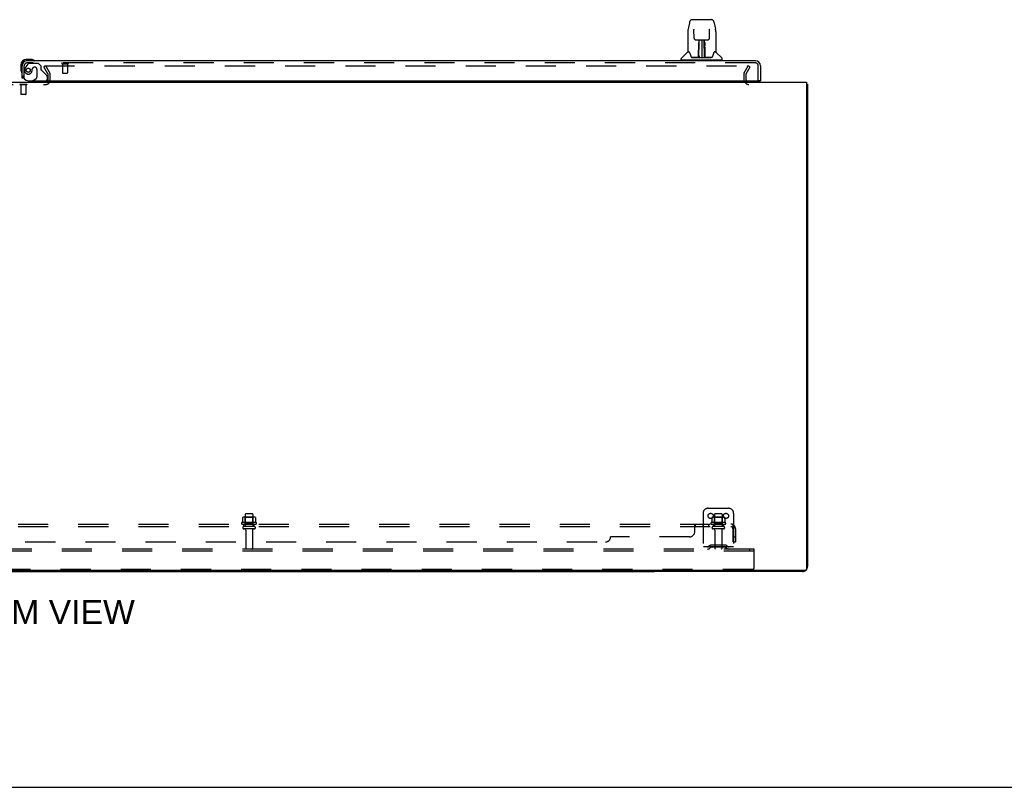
# Model space of a CAD drawing. Header units: inches. Extents: x 0 to 268, y 0 to 174.
# Tile 4 of 88: x 93 to 142, y 0 to 38. Entities that reach past the tile are written whole.
import ezdxf

# ---------------------------------------------------------------- set-up
doc = ezdxf.new("R2010")
doc.units = ezdxf.units.IN
doc.header["$LTSCALE"] = 14.749625
doc.header["$MEASUREMENT"] = 0
doc.linetypes.add('HIDDEN', pattern=[0.2, 0.1, -0.1])
doc.layers.get('0').update_dxf_attribs({"linetype": 'CONTINUOUS'})
for name, color, linetype in [('DEFAULT_2', 8, 'HIDDEN'), ('DIMENSIONS', 7, 'CONTINUOUS'), ('RIGHTHAND_DOOR_ASSEMBLY', 7, 'CONTINUOUS'), ('SUBPANEL', 7, 'CONTINUOUS')]:
    doc.layers.add(name, color=color, linetype=linetype)
doc.styles.get("Standard").update_dxf_attribs({"font": 'arial.ttf'})

msp = doc.modelspace()

# ---------------------------------------------------------------- linework, layer by layer
at = {"color": 3, "linetype": 'Continuous'}
for p, q in [((54.21, 34.585), (131.856, 34.585)), ((131.856, 34.585), (131.856, 10.697)), ((131.908, 34.481), (131.908, 10.831)), ((131.796, 10.637), (54.27, 10.637)), ((131.662, 10.585), (124.408, 10.585))]:
    msp.add_line(p, q, dxfattribs=at)
at = {"color": 7, "linetype": 'Continuous'}
for p, q in [((131.856, 34.481), (131.908, 34.481)), ((124.408, 10.637), (124.408, 10.585)), ((61.658, 10.585), (124.408, 10.585)), ((0, 0), (268.175, 0))]:
    msp.add_line(p, q, dxfattribs=at)
at = {"color": 3, "linetype": 'Continuous'}
msp.add_lwpolyline([(131.856, 34.501), (131.856, 34.501), (131.861, 34.499), (131.865, 34.498), (131.869, 34.497), (131.873, 34.497), (131.877, 34.496), (131.881, 34.495), (131.884, 34.494), (131.888, 34.494), (131.891, 34.493), (131.894, 34.492), (131.896, 34.491), (131.899, 34.49), (131.901, 34.489), (131.903, 34.488), (131.905, 34.487), (131.906, 34.486), (131.907, 34.485), (131.908, 34.484), (131.908, 34.482), (131.908, 34.481)], dxfattribs=at)
for centre, radius, start, end in [((129.03, 34.727), 0.142, 206.4666, 270), ((131.662, 10.831), 0.246, 270, 309.4399), ((131.796, 10.697), 0.06, 270, 360), ((131.662, 10.831), 0.246, 320.5601, 360)]:
    msp.add_arc(centre, radius, start, end, dxfattribs=at)
at = {"layer": 'DEFAULT_2', "color": 8, "linetype": 'HIDDEN'}
for p, q in [((94.569, 35.397), (94.479, 35.345)), ((94.675, 35.006), (94.479, 35.345)), ((94.502, 35.397), (128.952, 35.397)), ((94.765, 35.058), (94.569, 35.397)), ((128.802, 35.058), (128.998, 35.397)), ((128.892, 35.006), (129.088, 35.345)), ((129.088, 35.345), (128.998, 35.397)), ((94.679, 34.7), (94.679, 34.989)), ((94.783, 34.7), (94.783, 34.989)), ((128.783, 34.989), (128.783, 34.727)), ((128.887, 34.989), (128.887, 34.727)), ((91.502, 34.481), (94.564, 34.481)), ((93.299, 34.485), (93.299, 34.467)), ((93.636, 34.485), (93.299, 34.485)), ((93.636, 34.467), (93.299, 34.467)), ((93.343, 34.467), (93.343, 33.995)), ((93.591, 34.467), (93.591, 33.995)), ((93.636, 34.485), (93.636, 34.467)), ((93.353, 33.985), (93.343, 33.995)), ((93.591, 33.995), (93.343, 33.995)), ((93.581, 33.985), (93.353, 33.985)), ((93.581, 33.985), (93.591, 33.995)), ((127.033, 13.689), (128.033, 13.689)), ((104.214, 13.229), (104.214, 13.01)), ((104.789, 13.25), (104.278, 13.25)), ((104.35, 13.23), (104.33, 13.25)), ((104.346, 13.384), (104.346, 12.789)), ((104.717, 13.23), (104.35, 13.23)), ((104.35, 12.934), (104.35, 13.23)), ((104.691, 13.414), (104.376, 13.414)), ((104.717, 13.23), (104.737, 13.25)), ((104.717, 12.934), (104.717, 13.23)), ((104.721, 13.384), (104.721, 12.789)), ((104.852, 13.229), (104.852, 13.01)), ((126.783, 13.439), (126.783, 11.689)), ((127.214, 13.229), (127.214, 13.01)), ((127.789, 13.25), (127.278, 13.25)), ((127.35, 13.23), (127.33, 13.25)), ((127.346, 13.384), (127.346, 12.789)), ((127.717, 13.23), (127.35, 13.23)), ((127.35, 12.934), (127.35, 13.23)), ((127.691, 13.414), (127.376, 13.414)), ((127.717, 13.23), (127.737, 13.25)), ((127.717, 12.934), (127.717, 13.23)), ((127.721, 13.384), (127.721, 12.789)), ((127.852, 13.229), (127.852, 13.01)), ((128.283, 13.439), (128.283, 11.689)), ((104.889, 12.984), (104.177, 12.984)), ((104.199, 12.914), (104.867, 12.914)), ((104.791, 12.789), (104.276, 12.789)), ((104.791, 12.679), (104.276, 12.679)), ((104.35, 12.934), (104.33, 12.914)), ((104.717, 12.934), (104.35, 12.934)), ((104.368, 12.616), (104.368, 11.719)), ((104.698, 12.616), (104.698, 11.719)), ((104.717, 12.934), (104.737, 12.914)), ((127.889, 12.984), (127.177, 12.984)), ((127.199, 12.914), (127.867, 12.914)), ((127.791, 12.789), (127.276, 12.789)), ((127.791, 12.679), (127.276, 12.679)), ((127.35, 12.934), (127.33, 12.914)), ((127.717, 12.934), (127.35, 12.934)), ((127.368, 12.616), (127.368, 11.719)), ((127.698, 12.616), (127.698, 11.719)), ((127.717, 12.934), (127.737, 12.914)), ((129.283, 11.689), (56.783, 11.689)), ((129.283, 11.585), (56.783, 11.585)), ((128.283, 11.793), (126.783, 11.793)), ((127.126, 11.861), (127.058, 11.812)), ((127.187, 11.777), (127.119, 11.728)), ((127.874, 11.883), (127.193, 11.883)), ((127.874, 11.779), (127.193, 11.779)), ((127.358, 11.883), (127.358, 11.779)), ((127.708, 11.883), (127.708, 11.779)), ((127.88, 11.777), (127.948, 11.728)), ((127.94, 11.861), (128.008, 11.812)), ((129.073, 11.585), (129.073, 11.689)), ((129.283, 11.585), (129.283, 11.689)), ((129.283, 10.751), (129.283, 11.585)), ((129.221, 10.689), (56.846, 10.689))]:
    msp.add_line(p, q, dxfattribs=at)
for points in [[(128.952, 35.397), (128.954, 35.397), (128.956, 35.397), (128.958, 35.396), (128.96, 35.396), (128.962, 35.395), (128.964, 35.394), (128.966, 35.392), (128.967, 35.391), (128.969, 35.389), (128.97, 35.387), (128.971, 35.386), (128.971, 35.384), (128.972, 35.382), (128.972, 35.38)], [(128.972, 35.38), (128.972, 35.38), (128.972, 35.378), (128.971, 35.376), (128.971, 35.374), (128.97, 35.372)], [(104.22, 13.238), (104.219, 13.237), (104.218, 13.236), (104.216, 13.235), (104.216, 13.233), (104.215, 13.232), (104.215, 13.23), (104.214, 13.229)], [(104.846, 13.238), (104.848, 13.237), (104.849, 13.236), (104.85, 13.235), (104.851, 13.233), (104.852, 13.232), (104.852, 13.23), (104.852, 13.229)], [(127.22, 13.238), (127.219, 13.237), (127.218, 13.236), (127.216, 13.235), (127.216, 13.233), (127.215, 13.232), (127.215, 13.23), (127.214, 13.229)], [(127.846, 13.238), (127.848, 13.237), (127.849, 13.236), (127.85, 13.235), (127.851, 13.233), (127.852, 13.232), (127.852, 13.23), (127.852, 13.229)], [(104.214, 13.01), (104.214, 13.009), (104.214, 13.008), (104.214, 13.007), (104.213, 13.006), (104.213, 13.005), (104.213, 13.005), (104.212, 13.004), (104.212, 13.004), (104.212, 13.004), (104.211, 13.003), (104.211, 13.003), (104.211, 13.003), (104.21, 13.002), (104.21, 13.002), (104.21, 13.002), (104.21, 13.002), (104.209, 13.002), (104.209, 13.002)], [(104.857, 13.002), (104.857, 13.002), (104.857, 13.002), (104.857, 13.002), (104.856, 13.002), (104.856, 13.002), (104.856, 13.003), (104.856, 13.003), (104.855, 13.003), (104.855, 13.004), (104.855, 13.004), (104.854, 13.004), (104.854, 13.005), (104.853, 13.005), (104.853, 13.006), (104.853, 13.007), (104.852, 13.008), (104.852, 13.009), (104.852, 13.01)], [(127.214, 13.01), (127.214, 13.009), (127.214, 13.008), (127.214, 13.007), (127.213, 13.006), (127.213, 13.005), (127.213, 13.005), (127.212, 13.004), (127.212, 13.004), (127.212, 13.004), (127.211, 13.003), (127.211, 13.003), (127.211, 13.003), (127.21, 13.002), (127.21, 13.002), (127.21, 13.002), (127.21, 13.002), (127.209, 13.002), (127.209, 13.002)], [(127.857, 13.002), (127.857, 13.002), (127.857, 13.002), (127.857, 13.002), (127.856, 13.002), (127.856, 13.002), (127.856, 13.003), (127.856, 13.003), (127.855, 13.003), (127.855, 13.004), (127.855, 13.004), (127.854, 13.004), (127.854, 13.005), (127.853, 13.005), (127.853, 13.006), (127.853, 13.007), (127.852, 13.008), (127.852, 13.009), (127.852, 13.01)]]:
    msp.add_lwpolyline(points, dxfattribs=at)
for centre in [(127.158, 13.314), (127.908, 13.314)]:
    msp.add_circle(centre, 0.128, dxfattribs=at)
for centre, radius, start, end in [((94.646, 34.989), 0.033, 0, 30), ((94.646, 34.989), 0.137, 0, 30), ((128.92, 34.989), 0.137, 150, 180), ((128.92, 34.989), 0.033, 150, 180), ((94.564, 34.7), 0.219, 270, 360), ((94.564, 34.7), 0.115, 270, 360), ((129.03, 34.727), 0.246, 180, 270), ((129.03, 34.727), 0.142, 180, 206.4666), ((127.033, 13.439), 0.25, 90, 180), ((128.033, 13.439), 0.25, 0, 90), ((104.278, 13.109), 0.141, 90, 113.95), ((104.376, 13.384), 0.03, 90, 180), ((104.691, 13.384), 0.03, 0, 90), ((104.789, 13.109), 0.141, 66.05, 90), ((127.278, 13.109), 0.141, 90, 113.95), ((127.376, 13.384), 0.03, 90, 180), ((127.691, 13.384), 0.03, 0, 90), ((127.789, 13.109), 0.141, 66.05, 90), ((104.199, 12.952), 0.0384, 124.4497, 270), ((104.533, 12.384), 0.698, 117.6814, 120.6631), ((104.276, 12.734), 0.055, 90, 270), ((104.306, 12.616), 0.0625, 0, 90), ((104.761, 12.616), 0.0625, 90, 180), ((104.791, 12.734), 0.055, 270, 90), ((104.533, 12.384), 0.698, 59.3369, 62.3186), ((104.867, 12.952), 0.0384, 270, 55.5503), ((127.199, 12.952), 0.0384, 124.4497, 270), ((127.533, 12.384), 0.698, 117.6814, 120.6631), ((127.276, 12.734), 0.055, 90, 270), ((127.306, 12.616), 0.0625, 0, 90), ((127.761, 12.616), 0.0625, 90, 180), ((127.791, 12.734), 0.055, 270, 90), ((127.533, 12.384), 0.698, 59.3369, 62.3186), ((127.867, 12.952), 0.0384, 270, 55.5503), ((104.398, 11.719), 0.03, 180, 270), ((104.668, 11.719), 0.03, 270, 360), ((126.997, 11.897), 0.104, 270, 305.7539), ((126.997, 11.897), 0.208, 270, 305.7539), ((127.193, 11.769), 0.114, 90, 125.7539), ((127.193, 11.769), 0.01, 90, 125.7539), ((127.398, 11.719), 0.03, 180, 270), ((127.668, 11.719), 0.03, 270, 360), ((127.874, 11.769), 0.114, 54.2461, 90), ((127.874, 11.769), 0.01, 54.2461, 90), ((128.069, 11.897), 0.208, 234.2461, 270), ((128.069, 11.897), 0.104, 234.2461, 270), ((129.221, 10.751), 0.0625, 270, 360)]:
    msp.add_arc(centre, radius, start, end, dxfattribs=at)
at = {"layer": 'RIGHTHAND_DOOR_ASSEMBLY', "color": 7, "linetype": 'Continuous'}
for p, q in [((126.236, 37.659), (127.206, 37.659)), ((126.112, 37.504), (126.047, 37.199)), ((126.333, 37.194), (126.333, 37.19)), ((126.333, 37.19), (126.333, 37.186)), ((126.333, 37.186), (126.333, 37.18)), ((126.333, 37.18), (126.334, 37.17)), ((126.341, 36.752), (126.334, 37.17)), ((127.101, 36.752), (127.108, 37.175)), ((127.108, 37.184), (127.108, 37.189)), ((127.108, 37.175), (127.108, 37.184)), ((127.33, 37.504), (127.395, 37.199)), ((126.032, 37.055), (126.032, 36.092)), ((126.032, 37.055), (126.032, 37.055)), ((127.41, 37.055), (127.41, 36.092)), ((126.421, 36.674), (126.481, 36.674)), ((126.522, 36.675), (126.92, 36.675)), ((126.569, 36.149), (126.57, 36.2)), ((126.57, 36.434), (126.571, 36.471)), ((126.57, 36.396), (126.57, 36.434)), ((126.571, 36.505), (126.571, 36.535)), ((126.571, 36.471), (126.571, 36.505)), ((126.577, 36.321), (126.578, 36.416)), ((126.581, 36.675), (126.578, 36.321)), ((126.579, 36.492), (126.578, 36.455)), ((126.578, 36.455), (126.578, 36.416)), ((126.578, 36.321), (126.578, 36.3)), ((126.578, 36.3), (126.578, 36.292)), ((126.578, 36.292), (126.58, 36.292)), ((126.579, 36.541), (126.579, 36.526)), ((126.579, 36.526), (126.579, 36.492)), ((126.594, 36.438), (126.579, 36.438)), ((126.579, 36.432), (126.594, 36.432)), ((126.58, 36.292), (126.579, 36.216)), ((126.579, 36.208), (126.579, 36.216)), ((126.579, 36.216), (126.579, 36.216)), ((126.581, 36.208), (126.579, 36.208)), ((126.579, 36.197), (126.579, 36.208)), ((126.579, 36.206), (126.587, 36.206)), ((126.579, 35.961), (126.579, 36.196)), ((126.583, 35.816), (126.598, 36.675)), ((126.607, 36.67), (126.606, 36.622)), ((126.607, 36.675), (126.607, 36.67)), ((126.721, 36.675), (126.721, 35.804)), ((126.836, 36.622), (126.835, 36.675)), ((126.858, 35.816), (126.843, 36.675)), ((126.863, 36.438), (126.848, 36.438)), ((126.848, 36.432), (126.863, 36.432)), ((126.854, 36.206), (126.863, 36.206)), ((126.864, 36.321), (126.86, 36.675)), ((126.863, 36.208), (126.86, 36.208)), ((126.862, 36.292), (126.863, 36.216)), ((126.863, 36.455), (126.863, 36.492)), ((126.863, 36.416), (126.863, 36.455)), ((126.864, 36.321), (126.863, 36.416)), ((126.863, 36.216), (126.863, 36.214)), ((126.863, 36.214), (126.863, 36.202)), ((126.863, 36.202), (126.863, 36.199)), ((126.863, 36.199), (126.863, 36.198)), ((126.863, 35.961), (126.863, 36.196)), ((126.864, 36.3), (126.864, 36.321)), ((126.864, 36.301), (126.864, 36.311)), ((126.864, 36.273), (126.864, 36.301)), ((126.864, 36.292), (126.864, 36.3)), ((126.865, 36.15), (126.865, 36.202)), ((126.871, 36.535), (126.871, 36.505)), ((126.871, 36.505), (126.871, 36.471)), ((126.871, 36.471), (126.871, 36.434)), ((126.871, 36.434), (126.871, 36.396)), ((126.96, 36.674), (127.021, 36.674)), ((125.717, 35.69), (125.717, 35.745)), ((126.023, 36.067), (125.728, 35.772)), ((126.1, 36.084), (126.04, 36.084)), ((126.044, 36.076), (126.106, 36.076)), ((126.103, 36.081), (126.104, 36.08)), ((126.568, 35.808), (126.235, 35.808)), ((126.256, 35.8), (127.185, 35.8)), ((126.567, 35.828), (126.569, 36.149)), ((126.569, 35.808), (126.568, 35.808)), ((126.577, 36.123), (126.569, 36.123)), ((126.571, 35.804), (126.569, 35.805)), ((126.573, 35.81), (126.573, 35.808)), ((126.574, 35.828), (126.577, 36.123)), ((126.576, 35.823), (126.577, 35.83)), ((126.576, 35.821), (126.576, 35.823)), ((126.576, 35.82), (126.576, 35.821)), ((126.576, 35.819), (126.576, 35.82)), ((126.576, 35.818), (126.576, 35.819)), ((126.577, 35.869), (126.579, 35.961)), ((126.577, 35.84), (126.577, 35.869)), ((126.577, 35.83), (126.577, 35.84)), ((126.577, 35.84), (126.577, 35.816)), ((126.582, 35.805), (126.586, 35.802)), ((126.593, 35.883), (126.584, 35.883)), ((126.587, 35.808), (126.585, 35.808)), ((126.593, 35.883), (126.592, 35.806)), ((126.592, 35.806), (126.721, 35.804)), ((126.721, 35.804), (126.85, 35.806)), ((126.857, 35.883), (126.849, 35.883)), ((126.85, 35.806), (126.849, 35.883)), ((126.856, 35.808), (126.855, 35.808)), ((126.863, 35.961), (126.864, 35.869)), ((126.864, 35.869), (126.865, 35.842)), ((126.868, 35.828), (126.865, 36.15)), ((126.865, 35.842), (126.865, 35.829)), ((126.865, 35.816), (126.865, 35.84)), ((126.865, 35.829), (126.865, 35.827)), ((126.865, 35.827), (126.865, 35.824)), ((126.865, 35.824), (126.865, 35.822)), ((126.865, 35.822), (126.865, 35.82)), ((126.865, 35.82), (126.865, 35.819)), ((126.865, 35.819), (126.865, 35.818)), ((126.865, 35.818), (126.865, 35.817)), ((126.865, 35.816), (126.865, 35.814)), ((126.868, 35.81), (126.869, 35.809)), ((126.869, 35.808), (126.869, 35.81)), ((126.871, 35.803), (126.871, 35.804)), ((126.872, 36.149), (126.875, 35.828)), ((127.207, 35.808), (126.874, 35.808)), ((127.334, 36.072), (127.338, 36.08)), ((127.336, 36.076), (127.398, 36.076)), ((127.338, 36.08), (127.338, 36.08)), ((127.402, 36.084), (127.341, 36.084)), ((127.341, 36.084), (127.342, 36.084)), ((127.418, 36.067), (127.713, 35.772)), ((127.725, 35.69), (127.725, 35.745)), ((93.348, 35.44), (93.348, 35.183)), ((93.408, 35.44), (93.408, 35.396)), ((93.868, 35.703), (93.611, 35.703)), ((93.655, 35.643), (93.611, 35.643)), ((93.906, 35.7), (93.868, 35.703)), ((125.725, 35.682), (127.717, 35.682)), ((125.776, 35.682), (125.776, 35.643)), ((127.666, 35.682), (127.666, 35.643)), ((93.348, 35.183), (93.351, 35.146)), ((93.484, 34.789), (93.408, 34.789)), ((93.919, 34.664), (93.85, 34.624)), ((93.85, 34.585), (93.85, 34.624)), ((129.534, 34.664), (129.596, 34.664))]:
    msp.add_line(p, q, dxfattribs=at)
at = {"layer": 'RIGHTHAND_DOOR_ASSEMBLY', "color": 3, "linetype": 'Continuous'}
for p, q in [((93.408, 34.789), (93.408, 35.396)), ((129.349, 35.643), (93.655, 35.643)), ((129.596, 35.396), (129.596, 34.664)), ((93.7, 34.664), (129.534, 34.664))]:
    msp.add_line(p, q, dxfattribs=at)
at = {"layer": 'RIGHTHAND_DOOR_ASSEMBLY', "color": 8, "linetype": 'HIDDEN'}
for p, q in [((93.512, 34.789), (93.512, 35.396)), ((93.688, 35.484), (93.587, 35.34)), ((129.349, 35.539), (93.655, 35.539)), ((93.753, 35.518), (94.204, 35.518)), ((93.909, 35.228), (93.909, 35.239)), ((94.04, 35.326), (94.007, 35.326)), ((94.33, 35.392), (94.204, 35.518)), ((94.33, 35.392), (94.33, 35.213)), ((95.37, 35.496), (95.654, 35.496)), ((95.388, 35.496), (95.388, 35.049)), ((95.636, 35.496), (95.636, 35.049)), ((129.492, 34.664), (129.492, 35.396)), ((93.512, 34.789), (93.484, 34.789)), ((93.919, 34.664), (94.088, 34.762)), ((94.138, 35.228), (94.138, 34.848)), ((94.389, 35.154), (94.608, 34.935)), ((94.637, 34.864), (94.637, 34.742)), ((95.398, 35.039), (95.626, 35.039)), ((94.48, 34.585), (93.85, 34.585))]:
    msp.add_line(p, q, dxfattribs=at)
at = {"layer": 'RIGHTHAND_DOOR_ASSEMBLY', "color": 7, "linetype": 'Continuous'}
for points in [[(126.236, 37.659), (126.233, 37.659), (126.219, 37.657), (126.206, 37.654), (126.194, 37.648), (126.183, 37.642), (126.172, 37.634), (126.163, 37.625), (126.155, 37.615), (126.148, 37.605), (126.142, 37.593), (126.136, 37.581), (126.13, 37.567), (126.125, 37.552), (126.12, 37.536), (126.115, 37.517), (126.112, 37.504)], [(127.33, 37.504), (127.327, 37.517), (127.322, 37.536), (127.317, 37.553), (127.312, 37.568), (127.306, 37.581), (127.3, 37.594), (127.293, 37.605), (127.286, 37.616), (127.278, 37.625), (127.269, 37.634), (127.258, 37.642), (127.247, 37.649), (127.234, 37.654), (127.221, 37.657), (127.208, 37.659), (127.206, 37.659)], [(126.047, 37.199), (126.041, 37.168), (126.036, 37.128), (126.033, 37.088), (126.032, 37.055)], [(126.333, 37.198), (126.333, 37.198), (126.333, 37.198), (126.333, 37.197), (126.333, 37.197), (126.333, 37.195), (126.333, 37.194)], [(127.108, 37.189), (127.109, 37.193), (127.109, 37.194), (127.109, 37.196), (127.109, 37.197), (127.109, 37.197), (127.109, 37.198)], [(127.41, 37.055), (127.409, 37.089), (127.406, 37.129), (127.4, 37.169), (127.395, 37.199)], [(126.341, 36.752), (126.341, 36.745), (126.343, 36.734), (126.347, 36.724), (126.352, 36.714), (126.358, 36.705), (126.365, 36.696), (126.374, 36.689), (126.384, 36.683), (126.394, 36.679), (126.405, 36.676), (126.415, 36.674), (126.42, 36.674)], [(127.022, 36.674), (127.028, 36.675), (127.038, 36.676), (127.049, 36.679), (127.059, 36.684), (127.069, 36.69), (127.077, 36.697), (127.085, 36.706), (127.091, 36.715), (127.096, 36.725), (127.099, 36.736), (127.1, 36.747), (127.101, 36.752)], [(126.482, 36.674), (126.491, 36.674), (126.502, 36.675), (126.513, 36.675), (126.522, 36.675)], [(126.57, 36.2), (126.57, 36.224), (126.57, 36.247), (126.57, 36.268), (126.57, 36.288), (126.57, 36.305)], [(126.579, 36.541), (126.579, 36.539), (126.578, 36.538), (126.577, 36.537), (126.575, 36.536), (126.573, 36.535), (126.571, 36.535)], [(126.578, 36.3), (126.578, 36.3), (126.579, 36.296), (126.58, 36.292)], [(126.862, 36.292), (126.862, 36.296), (126.863, 36.3), (126.864, 36.3)], [(126.863, 36.492), (126.863, 36.526), (126.863, 36.541)], [(126.863, 36.198), (126.863, 36.197), (126.863, 36.197), (126.863, 36.197)], [(126.865, 36.202), (126.864, 36.228), (126.864, 36.251), (126.864, 36.273)], [(126.872, 36.305), (126.871, 36.288), (126.872, 36.268), (126.872, 36.247), (126.872, 36.224), (126.872, 36.2), (126.872, 36.149)], [(126.92, 36.675), (126.929, 36.675), (126.94, 36.675), (126.951, 36.674), (126.96, 36.674)], [(126.1, 36.084), (126.1, 36.084), (126.1, 36.084), (126.1, 36.084)], [(126.1, 36.084), (126.101, 36.083), (126.101, 36.083), (126.102, 36.082), (126.103, 36.081)], [(126.103, 36.081), (126.102, 36.082), (126.102, 36.083), (126.102, 36.083), (126.101, 36.084), (126.102, 36.084)], [(126.109, 36.076), (126.107, 36.077), (126.106, 36.078), (126.105, 36.079), (126.104, 36.08), (126.103, 36.081)], [(126.104, 36.08), (126.108, 36.073), (126.121, 36.045), (126.136, 36.009), (126.152, 35.967), (126.168, 35.919), (126.182, 35.872)], [(126.182, 35.872), (126.185, 35.863), (126.19, 35.85), (126.195, 35.84), (126.2, 35.831), (126.205, 35.824)], [(126.205, 35.824), (126.211, 35.818), (126.217, 35.813), (126.225, 35.81), (126.232, 35.808), (126.235, 35.808)], [(126.566, 35.808), (126.568, 35.808), (126.57, 35.809), (126.572, 35.81), (126.573, 35.812), (126.574, 35.814), (126.574, 35.816)], [(126.569, 35.805), (126.569, 35.805), (126.568, 35.805), (126.568, 35.805), (126.567, 35.804), (126.567, 35.804), (126.566, 35.803)], [(126.576, 35.816), (126.576, 35.814), (126.575, 35.812), (126.574, 35.811), (126.572, 35.809), (126.57, 35.808), (126.569, 35.808)], [(126.569, 35.808), (126.57, 35.809), (126.572, 35.809), (126.573, 35.81)], [(126.573, 35.81), (126.574, 35.811), (126.575, 35.812), (126.575, 35.813), (126.575, 35.814), (126.576, 35.814), (126.576, 35.815), (126.576, 35.815), (126.576, 35.815), (126.576, 35.815), (126.576, 35.816), (126.576, 35.816), (126.576, 35.816), (126.576, 35.816), (126.576, 35.817), (126.576, 35.817), (126.576, 35.817), (126.576, 35.818)], [(126.573, 35.809), (126.575, 35.81), (126.576, 35.812)], [(126.576, 35.812), (126.577, 35.814), (126.577, 35.816)], [(126.576, 35.812), (126.576, 35.811), (126.577, 35.81), (126.578, 35.809), (126.58, 35.807), (126.581, 35.806), (126.582, 35.805)], [(126.582, 35.809), (126.581, 35.809), (126.58, 35.81), (126.579, 35.81), (126.579, 35.811), (126.578, 35.812), (126.577, 35.812), (126.577, 35.813), (126.577, 35.814)], [(126.585, 35.808), (126.585, 35.808), (126.584, 35.808), (126.583, 35.808), (126.582, 35.809)], [(126.586, 35.802), (126.588, 35.801), (126.588, 35.8)], [(126.854, 35.8), (126.854, 35.801), (126.855, 35.802), (126.857, 35.803), (126.858, 35.804), (126.859, 35.805)], [(126.859, 35.808), (126.857, 35.808), (126.856, 35.808)], [(126.865, 35.814), (126.865, 35.813), (126.864, 35.812), (126.863, 35.811), (126.862, 35.81), (126.861, 35.809), (126.86, 35.809), (126.859, 35.808)], [(126.859, 35.805), (126.86, 35.806), (126.862, 35.807), (126.863, 35.808), (126.864, 35.809), (126.865, 35.81), (126.865, 35.811), (126.866, 35.812), (126.866, 35.812)], [(126.865, 35.817), (126.866, 35.817), (126.866, 35.817), (126.866, 35.817), (126.866, 35.816), (126.866, 35.816), (126.866, 35.816), (126.866, 35.815), (126.866, 35.815), (126.866, 35.815), (126.866, 35.814), (126.866, 35.814), (126.866, 35.813), (126.867, 35.812), (126.867, 35.811), (126.868, 35.81)], [(126.865, 35.814), (126.866, 35.812), (126.867, 35.81), (126.868, 35.809), (126.869, 35.809)], [(126.868, 35.816), (126.868, 35.814), (126.869, 35.812), (126.87, 35.811), (126.872, 35.809), (126.873, 35.808), (126.876, 35.808)], [(126.869, 35.809), (126.871, 35.809), (126.872, 35.808)], [(126.871, 35.803), (126.87, 35.802), (126.87, 35.802), (126.871, 35.802), (126.871, 35.802), (126.871, 35.801), (126.872, 35.802), (126.873, 35.802), (126.873, 35.802), (126.874, 35.802), (126.874, 35.802), (126.875, 35.803), (126.876, 35.803)], [(126.872, 35.808), (126.873, 35.808), (126.874, 35.808)], [(127.207, 35.808), (127.209, 35.808), (127.216, 35.81), (127.224, 35.813), (127.23, 35.818), (127.236, 35.824)], [(127.236, 35.824), (127.242, 35.831), (127.247, 35.84), (127.252, 35.85), (127.256, 35.863), (127.259, 35.872)], [(127.259, 35.872), (127.273, 35.918), (127.289, 35.965), (127.305, 36.008), (127.32, 36.044), (127.334, 36.072)], [(127.339, 36.081), (127.338, 36.08), (127.337, 36.079), (127.336, 36.078), (127.334, 36.077), (127.333, 36.076)], [(127.338, 36.08), (127.338, 36.081), (127.339, 36.081)], [(127.339, 36.081), (127.339, 36.082), (127.34, 36.083), (127.341, 36.083), (127.341, 36.084)], [(127.34, 36.084), (127.34, 36.084), (127.34, 36.083), (127.34, 36.083), (127.339, 36.082), (127.339, 36.081)]]:
    msp.add_lwpolyline(points, dxfattribs=at)
at = {"layer": 'RIGHTHAND_DOOR_ASSEMBLY', "color": 8, "linetype": 'HIDDEN'}
msp.add_circle((93.712, 35.176), 0.101, dxfattribs=at)
at = {"layer": 'RIGHTHAND_DOOR_ASSEMBLY', "color": 7, "linetype": 'Continuous'}
for centre, radius, start, end in [((126.581, 36.199), 0.00886, 359, 89), ((126.861, 36.199), 0.00886, 91, 181), ((125.756, 35.745), 0.0394, 135, 180), ((126.044, 36.046), 0.0295, 90, 135), ((126.04, 36.092), 0.00787, 180, 270), ((126.581, 35.808), 0.00787, 182, 258.8695), ((126.592, 35.815), 0.00886, 179.0026, 269), ((126.85, 35.815), 0.00886, 271, 1), ((126.861, 35.808), 0.00787, 281.1329, 358), ((127.398, 36.046), 0.0295, 45, 90), ((127.402, 36.092), 0.00787, 270, 360), ((127.685, 35.745), 0.0394, 0, 45), ((93.611, 35.44), 0.263, 90, 180), ((93.611, 35.44), 0.203, 90, 180), ((93.868, 35.453), 0.25, 59.1101, 90), ((93.988, 35.658), 0.015, 270, 353.6204), ((93.988, 35.654), 0.015, 6.3796, 59.1101), ((125.725, 35.69), 0.00787, 180, 270), ((127.717, 35.69), 0.00787, 270, 360), ((93.598, 35.183), 0.25, 180, 210.8899), ((93.397, 35.063), 0.015, 210.8899, 263.6204), ((93.393, 35.063), 0.015, 276.3796, 360), ((94.48, 34.742), 0.157, 270, 280.1104), ((94.48, 34.742), 0.157, 291.3822, 330.1697)]:
    msp.add_arc(centre, radius, start, end, dxfattribs=at)
at = {"layer": 'RIGHTHAND_DOOR_ASSEMBLY', "color": 3, "linetype": 'Continuous'}
for centre, radius, start, end in [((93.655, 35.396), 0.246, 90, 180), ((129.349, 35.396), 0.246, 0, 90), ((93.7, 34.914), 0.25, 180, 270), ((129.534, 34.684), 0.02, 270, 360)]:
    msp.add_arc(centre, radius, start, end, dxfattribs=at)
at = {"layer": 'RIGHTHAND_DOOR_ASSEMBLY', "color": 8, "linetype": 'HIDDEN'}
for centre, radius, start, end in [((93.655, 35.396), 0.142, 90, 180), ((93.712, 35.176), 0.187, 163.1561, 342.1518), ((93.902, 35.118), 0.386, 144.9, 163.1561), ((93.753, 35.439), 0.079, 90, 144.9), ((94.007, 35.228), 0.098, 90, 180), ((94.04, 35.228), 0.098, 0, 90), ((95.37, 35.517), 0.0215, 90, 270), ((95.654, 35.517), 0.0215, 270, 90), ((129.349, 35.396), 0.142, 0, 90), ((93.516, 35.239), 0.393, 342.0702, 358.3395), ((94.038, 34.848), 0.1, 300.092, 360), ((94.369, 35.213), 0.039, 180, 248.3904), ((94.318, 35.084), 0.1, 45, 68.3904), ((94.537, 34.864), 0.1, 0, 45), ((95.398, 35.049), 0.01, 180, 270), ((95.626, 35.049), 0.01, 270, 360), ((94.48, 34.742), 0.157, 280.1104, 291.3822), ((94.48, 34.742), 0.157, 330.1697, 360)]:
    msp.add_arc(centre, radius, start, end, dxfattribs=at)
at = {"layer": 'SUBPANEL', "color": 8, "linetype": 'HIDDEN'}
for p, q in [((57.815, 12.914), (128.252, 12.914)), ((57.815, 12.789), (128.252, 12.789)), ((104.283, 12.789), (104.283, 12.914)), ((104.783, 12.789), (104.783, 12.914)), ((126.377, 12.539), (126.377, 12.86)), ((126.377, 12.763), (126.379, 12.763)), ((126.379, 12.862), (126.381, 12.865)), ((126.399, 12.904), (126.401, 12.907)), ((126.405, 12.911), (126.407, 12.913)), ((126.412, 12.789), (126.412, 12.914)), ((126.774, 12.914), (126.774, 12.789)), ((127.055, 12.914), (127.055, 12.789)), ((127.283, 12.914), (127.283, 12.789)), ((127.783, 12.914), (127.783, 12.789)), ((128.291, 12.86), (128.211, 12.763)), ((128.232, 12.788), (128.232, 12.789)), ((128.252, 12.789), (128.252, 12.914)), ((128.252, 12.039), (128.252, 12.677)), ((128.377, 12.677), (128.377, 12.039)), ((126.127, 12.289), (122.252, 12.289)), ((128.252, 12.289), (128.377, 12.289)), ((64.065, 12.039), (122.002, 12.039)), ((128.252, 12.039), (128.377, 12.039))]:
    msp.add_line(p, q, dxfattribs=at)
for points in [[(126.377, 12.86), (126.379, 12.862), (126.381, 12.865), (126.382, 12.868), (126.384, 12.871), (126.386, 12.875), (126.387, 12.879), (126.391, 12.887)], [(126.377, 12.763), (126.379, 12.763), (126.381, 12.763), (126.383, 12.763), (126.384, 12.763), (126.386, 12.764), (126.388, 12.765), (126.389, 12.766), (126.391, 12.767), (126.393, 12.769), (126.394, 12.771)], [(126.381, 12.763), (126.383, 12.763), (126.384, 12.763), (126.386, 12.764)], [(126.388, 12.765), (126.389, 12.766), (126.391, 12.767)], [(126.391, 12.887), (126.392, 12.891), (126.394, 12.895)], [(126.393, 12.769), (126.394, 12.771), (126.395, 12.773), (126.397, 12.775), (126.4, 12.779)], [(126.394, 12.895), (126.396, 12.898), (126.397, 12.901)], [(126.397, 12.901), (126.399, 12.904), (126.401, 12.907), (126.403, 12.909), (126.405, 12.911), (126.407, 12.913), (126.409, 12.913), (126.411, 12.914), (126.412, 12.914)], [(126.4, 12.779), (126.401, 12.781), (126.403, 12.783), (126.404, 12.785), (126.406, 12.786), (126.408, 12.787)], [(126.403, 12.783), (126.404, 12.785), (126.406, 12.786), (126.408, 12.787), (126.409, 12.788), (126.411, 12.789), (126.412, 12.789)], [(126.409, 12.913), (126.411, 12.914), (126.412, 12.914)], [(126.409, 12.788), (126.411, 12.789), (126.412, 12.789)], [(128.211, 12.763), (128.212, 12.763), (128.213, 12.763), (128.214, 12.763), (128.215, 12.763), (128.216, 12.764), (128.217, 12.765), (128.219, 12.766), (128.221, 12.767), (128.223, 12.769), (128.224, 12.771), (128.229, 12.775)], [(128.252, 12.849), (128.252, 12.849), (128.252, 12.849), (128.252, 12.848), (128.252, 12.848), (128.252, 12.848), (128.252, 12.847), (128.252, 12.847), (128.252, 12.846), (128.252, 12.845), (128.252, 12.845), (128.251, 12.844), (128.251, 12.843), (128.251, 12.842), (128.251, 12.842), (128.251, 12.841), (128.251, 12.84), (128.251, 12.839), (128.25, 12.838), (128.25, 12.838), (128.25, 12.837), (128.25, 12.836), (128.25, 12.835), (128.249, 12.834), (128.249, 12.833), (128.249, 12.832), (128.249, 12.831), (128.248, 12.83), (128.248, 12.829), (128.248, 12.829), (128.248, 12.828), (128.247, 12.827), (128.247, 12.826), (128.247, 12.825), (128.246, 12.824), (128.246, 12.823), (128.246, 12.821), (128.245, 12.82), (128.245, 12.819), (128.245, 12.818), (128.244, 12.817), (128.244, 12.816), (128.243, 12.815), (128.243, 12.814), (128.243, 12.813), (128.242, 12.812), (128.242, 12.811), (128.241, 12.81), (128.241, 12.809), (128.241, 12.808), (128.24, 12.807), (128.24, 12.806), (128.239, 12.805), (128.239, 12.804), (128.238, 12.803), (128.238, 12.802), (128.238, 12.801), (128.237, 12.8), (128.237, 12.799), (128.236, 12.798), (128.236, 12.797), (128.235, 12.796), (128.235, 12.796), (128.235, 12.795), (128.234, 12.794), (128.234, 12.793), (128.233, 12.792), (128.233, 12.792), (128.233, 12.791), (128.232, 12.79), (128.232, 12.789), (128.231, 12.789), (128.231, 12.788), (128.231, 12.787), (128.23, 12.787), (128.23, 12.786), (128.23, 12.786), (128.229, 12.785), (128.229, 12.785), (128.229, 12.785), (128.229, 12.785)], [(128.229, 12.775), (128.231, 12.777), (128.233, 12.779), (128.236, 12.781), (128.238, 12.783), (128.241, 12.785), (128.243, 12.786), (128.246, 12.787), (128.248, 12.788), (128.25, 12.789), (128.252, 12.789)], [(128.229, 12.785), (128.229, 12.785), (128.229, 12.785), (128.229, 12.785), (128.23, 12.786), (128.23, 12.786), (128.23, 12.786), (128.231, 12.787), (128.231, 12.787), (128.231, 12.788), (128.232, 12.788)], [(128.276, 12.883), (128.272, 12.891), (128.271, 12.895), (128.269, 12.898), (128.267, 12.901), (128.266, 12.904), (128.264, 12.907), (128.262, 12.909), (128.26, 12.911), (128.258, 12.913), (128.256, 12.913), (128.254, 12.914), (128.252, 12.914)], [(128.252, 12.845), (128.252, 12.846), (128.252, 12.846), (128.252, 12.847), (128.252, 12.847), (128.252, 12.848), (128.252, 12.848), (128.252, 12.848), (128.252, 12.849)], [(128.291, 12.86), (128.288, 12.862), (128.286, 12.865), (128.284, 12.868), (128.281, 12.871), (128.279, 12.875), (128.278, 12.879), (128.276, 12.883)]]:
    msp.add_lwpolyline(points, dxfattribs=at)
for centre, radius, start, end in [((128.14, 12.677), 0.237, 0, 90), ((128.14, 12.677), 0.112, 0, 90), ((122.002, 12.289), 0.25, 270, 360), ((126.127, 12.539), 0.25, 270, 360)]:
    msp.add_arc(centre, radius, start, end, dxfattribs=at)

# ---------------------------------------------------------------- texts
at = {"layer": 'DIMENSIONS', "color": 2, "linetype": 'Continuous', "insert": (93.06, 9.197), "char_height": 1.18312, "width": 11.72569, "attachment_point": 2, "line_spacing_factor": 0.9}
msp.add_mtext('BOTTOM VIEW', dxfattribs=at)

doc.saveas('drawing.dxf')
